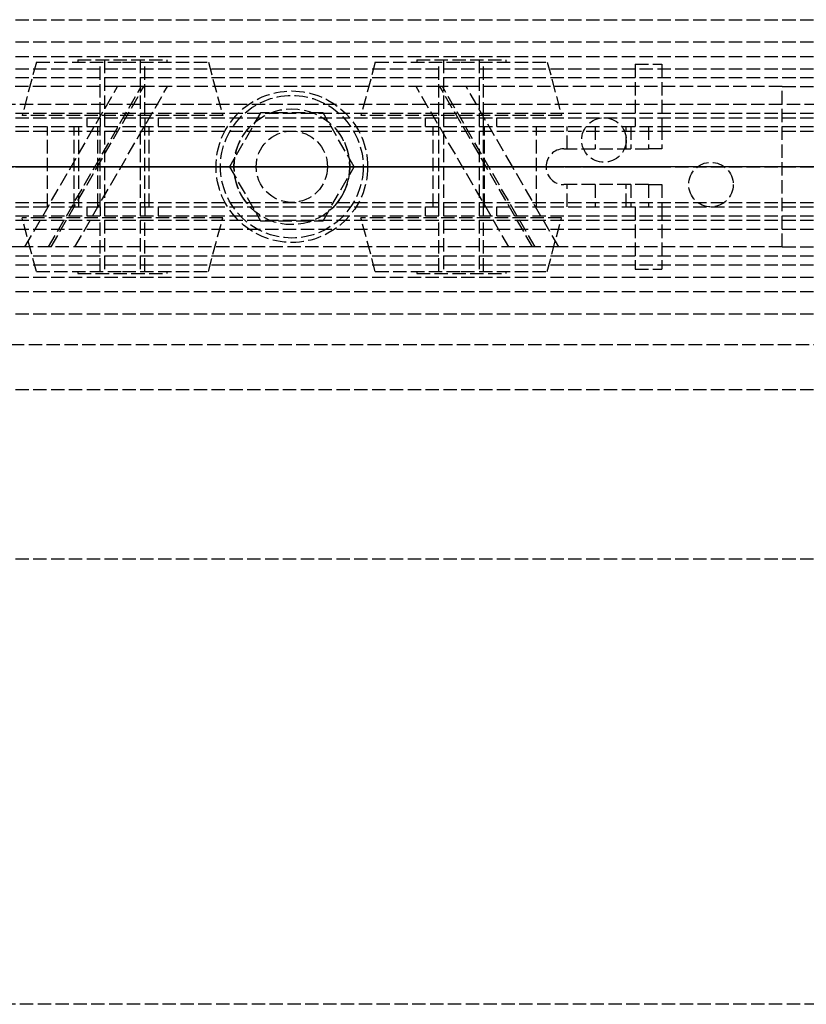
# Model space of a CAD drawing. Header units: millimetres. Extents: x 0 to 2050, y -94 to 94.
# Tile 5 of 10: x 48 to 137, y -94 to 16. Entities that reach past the tile are written whole.
import ezdxf

# ---------------------------------------------------------------- set-up
doc = ezdxf.new("R2010")
doc.units = ezdxf.units.MM
doc.header["$LTSCALE"] = 10
doc.linetypes.add('ALLCAD_Strich', pattern=[0.2, 0.15, -0.05])
doc.layers.add('BESCH_KONT_sich_schn_ansi_2d', color=40, linetype='Continuous')
doc.layers.add('BESCH_KONT_sich_schn_grun_2d', color=10, linetype='Continuous')

msp = doc.modelspace()

# ---------------------------------------------------------------- linework, layer by layer
at = {"layer": 'BESCH_KONT_sich_schn_ansi_2d', "linetype": 'ALLCAD_Strich'}
for p, q in [((0, 0, 7), (995, 0, 7)), ((0, 0, 2301), (995, 0, 2301)), ((0, 0, 2368), (2050, 0, 2368)), ((2050, 0, 2418), (0, 0, 2418)), ((0, 0, 6), (995, 0, 6)), ((0, 0, 24), (1055, 0, 24)), ((1055, 0, 2307), (0, 0, 2307)), ((0, 0, 23), (1055, 0, 23)), ((0, 0, 24), (1055, 0, 24)), ((0, 0, 2337), (2050, 0, 2337)), ((2050, 0, 2338.5), (0, 0, 2338.5)), ((0, 0, 2365.5), (2050, 0, 2365.5)), ((0, 0, 2339.5), (2050, 0, 2339.5)), ((0, 0, 2335), (2050, 0, 2335)), ((0, 0, 2363.5), (2050, 0, 2363.5)), ((0, 0, 2363), (2050, 0, 2363)), ((49.06, 0, 2310), (24, 0, 2310)), ((46.3, 0, 2353.5), (72.39, 0, 2353.5)), ((51.59, 0, 2340.92), (48.22, 0, 2341.5)), ((52, 0, 2319.5), (49.06, 0, 2310)), ((49.06, 0, 2310), (59.46, 0, 2310)), ((54.58, 0, 2339.21), (51.59, 0, 2340.92)), ((51.72, 0, 2307), (54.66, 0, 2316.5)), ((106, 0, 2319.5), (52, 0, 2319.5)), ((54.66, 0, 2316.5), (103.34, 0, 2316.5)), ((57.26, 0, 2337.31), (55.12, 0, 2338.8)), ((62.4, 0, 2319.5), (59.46, 0, 2310)), ((62.12, 0, 2307), (65.06, 0, 2316.5)), ((74.31, 0, 2335.5), (62.99, 0, 2335.5)), ((70.5, 0, 2314.5), (87.5, 0, 2314.5)), ((70.5, 0, 2316.5), (70.5, 0, 2314.5)), ((87.5, 0, 2321.5), (70.5, 0, 2321.5)), ((70.5, 0, 2319.5), (70.5, 0, 2321.5)), ((71, 0, 2345.5), (87, 0, 2345.5)), ((71, 0, 2353.5), (71, 0, 2345.5)), ((72, 0, 2308.5), (75.5, 0, 2308.5)), ((72, 0, 2308.5), (72, 0, 2314.5)), ((72, 0, 2327.5), (75.5, 0, 2327.5)), ((72, 0, 2321.5), (72, 0, 2327.5)), ((85.61, 0, 2353.5), (72.39, 0, 2353.5)), ((72.5, 0, 2345.5), (72.5, 0, 2353.5)), ((72.5, 0, 2345.5), (72.5, 0, 2335.5)), ((72.5, 0, 2353.5), (72.5, 0, 2345.5)), ((74.31, 0, 2353.5), (74.31, 0, 2345.5)), ((74.31, 0, 2335.5), (83.69, 0, 2335.5)), ((75, 0, 2345.5), (75, 0, 2335.5)), ((75, 0, 2345.5), (75, 0, 2335.5)), ((83, 0, 2348.5), (75, 0, 2348.5)), ((75, 0, 2316.5), (75, 0, 2348.5)), ((75, 0, 2319.5), (75, 0, 2321.5)), ((75.5, 0, 2308.5), (82.5, 0, 2308.5)), ((75.5, 0, 2308.5), (75.5, 0, 2314.5)), ((75.5, 0, 2327.5), (82.5, 0, 2327.5)), ((75.5, 0, 2321.5), (75.5, 0, 2327.5)), ((82.5, 0, 2308.5), (86, 0, 2308.5)), ((82.5, 0, 2308.5), (82.5, 0, 2314.5)), ((82.5, 0, 2327.5), (86, 0, 2327.5)), ((82.5, 0, 2321.5), (82.5, 0, 2327.5)), ((83, 0, 2345.5), (83, 0, 2335.5)), ((83, 0, 2345.5), (83, 0, 2335.5)), ((83, 0, 2316.5), (83, 0, 2348.5)), ((83, 0, 2319.5), (83, 0, 2321.5)), ((94.85, 0, 2335.5), (83.69, 0, 2335.5)), ((83.69, 0, 2345.5), (83.69, 0, 2353.5)), ((85.5, 0, 2345.5), (85.5, 0, 2353.5)), ((85.5, 0, 2345.5), (85.5, 0, 2335.5)), ((85.5, 0, 2353.5), (85.5, 0, 2345.5)), ((85.61, 0, 2353.5), (119, 0, 2353.5)), ((86, 0, 2308.5), (86, 0, 2314.5)), ((86, 0, 2321.5), (86, 0, 2327.5)), ((87, 0, 2353.5), (87, 0, 2345.5)), ((87.5, 0, 2316.5), (87.5, 0, 2314.5)), ((87.5, 0, 2319.5), (87.5, 0, 2321.5)), ((92.94, 0, 2316.5), (95.88, 0, 2307)), ((98.54, 0, 2310), (95.6, 0, 2319.5)), ((103.74, 0, 2310), (98.54, 0, 2310)), ((106.45, 0, 2341.41), (100.59, 0, 2337.31)), ((103.34, 0, 2316.5), (106.28, 0, 2307)), ((103.74, 0, 2310), (103.74, 0, 2310.01)), ((103.75, 0, 2310.01), (103.74, 0, 2310.01)), ((103.74, 0, 2310), (103.74, 0, 2310.01)), ((103.74, 0, 2310.01), (103.74, 0, 2310.01)), ((103.74, 0, 2310.01), (103.74, 0, 2310.01)), ((103.74, 0, 2310), (103.74, 0, 2310.01)), ((103.74, 0, 2310), (103.74, 0, 2310.01)), ((103.74, 0, 2310), (103.74, 0, 2310.01)), ((103.74, 0, 2310), (103.74, 0, 2310)), ((103.74, 0, 2310), (103.74, 0, 2310.01)), ((108.94, 0, 2310), (103.74, 0, 2310)), ((103.74, 0, 2310), (103.74, 0, 2310)), ((103.74, 0, 2310.01), (103.74, 0, 2310)), ((103.74, 0, 2310), (103.74, 0, 2310.01)), ((103.74, 0, 2310), (103.74, 0, 2310.01)), ((103.74, 0, 2310.01), (103.74, 0, 2310.01)), ((103.74, 0, 2310.01), (103.74, 0, 2310.01)), ((103.74, 0, 2310.01), (103.74, 0, 2310.01)), ((103.74, 0, 2310), (103.74, 0, 2310.01)), ((103.74, 0, 2310), (103.74, 0, 2310.01)), ((103.74, 0, 2310), (103.74, 0, 2310.01)), ((103.74, 0, 2310), (103.74, 0, 2310.01)), ((103.74, 0, 2310), (103.74, 0, 2310.01)), ((103.74, 0, 2310), (103.74, 0, 2310.01)), ((103.74, 0, 2310), (103.74, 0, 2310.01)), ((103.74, 0, 2310), (103.74, 0, 2310.01)), ((103.74, 0, 2310), (103.74, 0, 2310.01)), ((103.74, 0, 2310), (103.74, 0, 2310.01)), ((103.74, 0, 2310), (103.74, 0, 2310.01)), ((103.74, 0, 2310), (103.74, 0, 2310.01)), ((103.74, 0, 2310.01), (103.74, 0, 2310.01)), ((103.74, 0, 2310), (103.74, 0, 2310.01)), ((103.74, 0, 2310), (103.74, 0, 2310.01)), ((103.74, 0, 2310), (103.74, 0, 2310.01)), ((103.74, 0, 2310.01), (103.74, 0, 2310.01)), ((103.74, 0, 2310.01), (103.74, 0, 2310.01)), ((103.74, 0, 2310), (103.74, 0, 2310.01)), ((103.74, 0, 2310), (103.74, 0, 2310.01)), ((103.74, 0, 2310), (103.74, 0, 2310.01)), ((103.74, 0, 2310), (103.74, 0, 2310.01)), ((103.74, 0, 2310), (103.74, 0, 2310.01)), ((103.74, 0, 2310), (103.74, 0, 2310)), ((103.74, 0, 2310), (103.74, 0, 2310.01)), ((103.74, 0, 2310), (103.74, 0, 2310.01)), ((103.74, 0, 2310), (103.74, 0, 2310.01)), ((103.74, 0, 2310.01), (103.74, 0, 2310)), ((103.74, 0, 2310.01), (103.74, 0, 2310)), ((103.74, 0, 2310), (103.74, 0, 2310.01)), ((103.74, 0, 2310), (103.74, 0, 2310.01)), ((103.74, 0, 2310.01), (103.74, 0, 2310)), ((103.74, 0, 2310.01), (103.74, 0, 2310)), ((103.75, 0, 2310), (103.75, 0, 2310.01)), ((103.75, 0, 2310), (103.75, 0, 2310.01)), ((103.75, 0, 2310), (103.75, 0, 2310.01)), ((103.75, 0, 2310), (103.75, 0, 2310.01)), ((103.75, 0, 2310), (103.75, 0, 2310.01)), ((103.75, 0, 2310.01), (103.75, 0, 2310.01)), ((103.75, 0, 2310), (103.75, 0, 2310.01)), ((103.75, 0, 2310.01), (103.75, 0, 2310.01)), ((103.75, 0, 2310), (103.75, 0, 2310.01)), ((103.75, 0, 2310), (103.75, 0, 2310.01)), ((103.75, 0, 2310), (103.75, 0, 2310.01)), ((103.75, 0, 2310), (103.75, 0, 2310.01)), ((103.74, 0, 2310), (103.74, 0, 2310.01)), ((103.75, 0, 2310), (103.75, 0, 2310.01)), ((103.75, 0, 2310), (103.75, 0, 2310.01)), ((103.75, 0, 2310), (103.75, 0, 2310.01)), ((103.75, 0, 2310), (103.75, 0, 2310.01)), ((103.75, 0, 2310), (103.75, 0, 2310.01)), ((103.75, 0, 2310), (103.75, 0, 2310.01)), ((103.75, 0, 2310), (103.75, 0, 2310.01)), ((108.94, 0, 2310), (106, 0, 2319.5)), ((107.5, 0, 2353.5), (107.5, 0, 2342)), ((134, 0, 2310), (108.94, 0, 2310)), ((109.5, 0, 2353.5), (109.5, 0, 2342.49)), ((116.5, 0, 2342.5), (109.89, 0, 2342.5)), ((111.5, 0, 2307), (111.5, 0, 2310)), ((116.5, 0, 2307), (116.5, 0, 2310)), ((120.5, 0, 2352), (120.5, 0, 2346.5)), ((123.5, 0, 2307), (123.5, 0, 2310)), ((128.5, 0, 2307), (128.5, 0, 2310)), ((134, 0, 2307), (134, 0, 2310))]:
    msp.add_line(p, q, dxfattribs=at)
at = {"layer": 'BESCH_KONT_sich_schn_ansi_2d', "linetype": 'ALLCAD_Strich', "extrusion": (0, 1, 0)}
for centre, radius in [((-60, 2348.5), 11.25), ((-60, 2348.5), 4), ((-60, 2348.5), 2), ((-98, 2348.5), 11.25), ((-98, 2348.5), 2)]:
    msp.add_circle(centre, radius, dxfattribs=at)
at = {"layer": 'BESCH_KONT_sich_schn_ansi_2d', "linetype": 'ALLCAD_Strich', "extrusion": (0, -1, 0)}
for centre, radius in [((60, 2348.5), 9.64), ((60, 2348.5), 5), ((60, 2348.5), 2.5), ((98, 2348.5), 9.64), ((98, 2348.5), 5), ((98, 2348.5), 4), ((98, 2348.5), 2.5), ((115, 2347), 2), ((119, 2352), 1.5)]:
    msp.add_circle(centre, radius, dxfattribs=at)
at = {"layer": 'BESCH_KONT_sich_schn_ansi_2d', "linetype": 'ALLCAD_Strich', "extrusion": (0, 1, 0)}
for centre, radius, start, end in [((-60, 2345.77), 8.5, 305, 309.5389), ((-62.99, 2345.5), 10, 270, 305), ((-94.85, 2345.5), 10, 235, 270), ((-116.5, 2346.5), 4, 180, 270)]:
    msp.add_arc(centre, radius, start, end, dxfattribs=at)
at = {"layer": 'BESCH_KONT_sich_schn_ansi_2d', "linetype": 'ALLCAD_Strich', "extrusion": (0, -1, 0)}
msp.add_arc((109.89, 2336.5), 6, 90, 125, dxfattribs=at)
at = {"layer": 'BESCH_KONT_sich_schn_grun_2d', "linetype": 'ALLCAD_Strich'}
for p, q in [((0, 16.5), (2050, 16.5)), ((0, 14), (2050, 14)), ((0, 12.38), (2050, 12.38)), ((50.36, 11.75), (48.75, 5.75)), ((50.36, 11.75), (60, 11.75)), ((55, 12), (65, 12)), ((55, 12), (55, 11.75)), ((57.5, 5.75), (57.5, 11.75)), ((58, 12), (58, -12)), ((60, 11.75), (69.64, 11.75)), ((62, 12), (62, -12)), ((62.5, 5.75), (62.5, 11.75)), ((65, 12), (65, 11.75)), ((69.64, 11.75), (71.25, 5.75)), ((88.36, 11.75), (86.75, 5.75)), ((88.36, 11.75), (98, 11.75)), ((93, 12), (103, 12)), ((93, 12), (93, 11.75)), ((95.5, 5.75), (95.5, 11.75)), ((96, 12), (96, -12)), ((98, 11.75), (107.64, 11.75)), ((100, 12), (100, -12)), ((100.5, 5.75), (100.5, 11.75)), ((103, 12), (103, 11.75)), ((107.64, 11.75), (109.25, 5.75)), ((117.5, 11.5), (120.5, 11.5)), ((117.5, 11.5), (117.5, 4.5)), ((120.5, 11.5), (120.5, 4.5)), ((0, 11), (1055, 11)), ((30, 10), (1055, 10)), ((30, 10), (1055, 10)), ((59.46, 9), (24, 9)), ((49.06, -9), (59.46, 9)), ((51.72, -9), (62.12, 9)), ((52, -9), (62.4, 9)), ((54.66, -9), (65.06, 9)), ((62.4, 9), (59.46, 9)), ((95.6, 9), (62.4, 9)), ((103.34, -9), (92.94, 9)), ((98.54, 9), (95.6, 9)), ((106, -9), (95.6, 9)), ((106.28, -9), (95.88, 9)), ((134, 9), (98.54, 9)), ((103.74, 0.01), (98.54, 9)), ((134, 9), (921, 9)), ((134, -9), (134, 9)), ((2050, 7), (0, 7)), ((0, 6), (2050, 6)), ((71.25, 5.75), (48.75, 5.75)), ((75.5, 6.06), (72, 0)), ((82.5, 6.06), (75.5, 6.06)), ((86, 0), (82.5, 6.06)), ((109.25, 5.75), (86.75, 5.75)), ((0, 5.5), (2050, 5.5)), ((0, 4.5), (2050, 4.5)), ((51.59, -4.5), (51.59, 4.5)), ((54.58, -4.5), (54.58, 4.5)), ((55.12, -4.5), (55.12, 4.5)), ((56, 5.5), (56, 4.5)), ((57.26, -4.5), (57.26, 4.5)), ((57.5, 5.5), (57.5, 4.5)), ((57.5, -4.5), (57.5, 4.5)), ((62.5, 5.5), (62.5, 4.5)), ((62.5, -4.5), (62.5, 4.5)), ((62.99, -4.5), (62.99, 4.5)), ((64, 5.5), (64, 4.5)), ((94, 4.5), (94, 5.5)), ((94.85, -4.5), (94.85, 4.5)), ((95.5, 4.5), (95.5, 5.5)), ((95.5, -4.5), (95.5, 4.5)), ((100.5, 4.5), (100.5, 5.5)), ((100.5, -4.5), (100.5, 4.5)), ((100.59, -4.5), (100.59, 4.5)), ((102, 4.5), (102, 5.5)), ((106.45, -4.5), (106.45, 4.5)), ((109.89, 2), (109.89, 4.5)), ((113, 4.5), (113, 2)), ((116.5, 2), (116.5, 4.5)), ((117, 4.5), (117, 2)), ((119, 4.5), (119, 2)), ((120.5, 4.5), (120.5, 2)), ((0, 4), (2050, 4)), ((109.5, 2), (119, 2)), ((120.5, 2), (119, 2)), ((72, 0), (75.5, -6.06)), ((82.5, -6.06), (86, 0)), ((103.74, -0.01), (103.74, 0.01)), ((103.74, 0.01), (103.74, 0)), ((103.75, 0), (103.74, 0.01)), ((103.74, 0.01), (103.74, 0.01)), ((103.74, 0), (103.74, 0.01)), ((103.74, 0.01), (103.74, 0.01)), ((103.74, 0.01), (103.74, 0.01)), ((103.74, 0.01), (103.74, 0.01)), ((103.74, 0.01), (103.74, 0.01)), ((103.74, 0.01), (103.74, 0.01)), ((103.74, 0.01), (103.74, 0.01)), ((103.74, 0), (103.74, 0)), ((103.74, 0), (103.74, 0)), ((103.74, 0), (103.74, 0)), ((103.74, 0), (103.74, 0)), ((103.74, 0), (103.74, 0)), ((103.74, 0), (103.74, 0)), ((103.74, 0), (103.74, 0)), ((103.75, 0), (103.75, 0)), ((103.74, 0), (103.74, -0.01)), ((103.75, 0), (103.74, 0)), ((103.74, 0), (103.75, 0)), ((103.74, -0.01), (103.74, -0.01)), ((108.94, -9), (103.74, -0.01)), ((103.75, 0), (103.75, -0.01)), ((103.75, 0), (103.75, 0)), ((103.75, 0), (103.75, 0)), ((103.75, -0.01), (103.75, -0.01)), ((119, -2), (109.5, -2)), ((109.89, -4.5), (109.89, -2)), ((113, -2), (113, -4.5)), ((116.5, -4.5), (116.5, -2)), ((117, -2), (117, -4.5)), ((119, -2), (120.5, -2)), ((119, -2), (119, -4.5)), ((120.5, -2), (120.5, -4.5)), ((0, -4), (2050, -4)), ((0, -4.5), (2050, -4.5)), ((0, -5.5), (2050, -5.5)), ((56, -4.5), (56, -5.5)), ((57.5, -4.5), (57.5, -5.5)), ((62.5, -4.5), (62.5, -5.5)), ((64, -4.5), (64, -5.5)), ((94, -5.5), (94, -4.5)), ((95.5, -5.5), (95.5, -4.5)), ((100.5, -5.5), (100.5, -4.5)), ((102, -5.5), (102, -4.5)), ((117.5, -4.5), (117.5, -11.5)), ((120.5, -4.5), (120.5, -11.5)), ((0, -6), (2050, -6)), ((71.25, -5.75), (48.75, -5.75)), ((50.36, -11.75), (48.75, -5.75)), ((57.5, -11.75), (57.5, -5.75)), ((62.5, -11.75), (62.5, -5.75)), ((69.64, -11.75), (71.25, -5.75)), ((75.5, -6.06), (82.5, -6.06)), ((109.25, -5.75), (86.75, -5.75)), ((88.36, -11.75), (86.75, -5.75)), ((95.5, -11.75), (95.5, -5.75)), ((100.5, -11.75), (100.5, -5.75)), ((107.64, -11.75), (109.25, -5.75)), ((0, -7), (2050, -7)), ((49.06, -9), (24, -9)), ((52, -9), (49.06, -9)), ((106, -9), (52, -9)), ((108.94, -9), (106, -9)), ((134, -9), (108.94, -9)), ((134, -9), (921, -9)), ((0, -11), (1055, -11)), ((30, -10), (1055, -10)), ((30, -10), (1055, -10)), ((50.36, -11.75), (60, -11.75)), ((55, -11.75), (55, -12)), ((55, -12), (65, -12)), ((60, -11.75), (69.64, -11.75)), ((65, -11.75), (65, -12)), ((88.36, -11.75), (98, -11.75)), ((93, -11.75), (93, -12)), ((93, -12), (103, -12)), ((98, -11.75), (107.64, -11.75)), ((103, -11.75), (103, -12)), ((117.5, -11.5), (120.5, -11.5)), ((0, -12.38), (2050, -12.38)), ((0, -14), (2050, -14)), ((0, -16.5), (2050, -16.5)), ((1055, -20), (0, -20)), ((0, -25), (2050, -25)), ((0, -44), (2050, -44)), ((2050, -94), (0, -94))]:
    msp.add_line(p, q, dxfattribs=at)
for centre, radius in [((79, 0), 8.5), ((79, 0), 8), ((79, 0), 6.5), ((114, 3), 2.5), ((79, 0), 4), ((126, -2), 2.5)]:
    msp.add_circle(centre, radius, dxfattribs=at)
for centre, radius, start, end in [((79, 0), 6.5, 136.1869, 223.8131), ((79, 0), 6.5, 316.1869, 43.8131), ((109.5, 0), 2, 90, 270), ((103.74, 0.01), 0.00116, 300.0184, 30.0184), ((103.74, 0.01), 0.00116, 210.0184, 300.0184), ((103.74, 0.01), 0.00271, 210.0184, 300.0184), ((103.74, 0.01), 0.00271, 300.0184, 30.0184), ((103.74, 0.01), 0.00116, 120.0184, 210.0184), ((103.74, 0.01), 0.00116, 30.0184, 120.0184), ((103.74, 0.01), 0.00271, 30.0184, 120.0184), ((103.74, 0.01), 0.00271, 120.0184, 210.0184), ((103.74, 0), 0.00093, 300.0184, 30.0184), ((103.74, 0), 0.00093, 210.0184, 300.0184), ((103.74, 0), 0.00217, 210.0184, 300.0184), ((103.74, 0), 0.00217, 300.0184, 30.0184), ((103.74, 0), 0.00116, 120.0184, 210.0184), ((103.74, 0), 0.00271, 120.0184, 210.0184), ((103.75, 0), 0.00116, 210.0184, 300.0184), ((103.75, 0), 0.00271, 210.0184, 300.0184), ((103.75, 0), 0.00116, 300.0184, 30.0184), ((103.75, 0), 0.00271, 300.0184, 30.0184), ((103.75, 0), 0.00116, 30.0184, 120.0184), ((103.75, 0), 0.00271, 30.0184, 120.0184)]:
    msp.add_arc(centre, radius, start, end, dxfattribs=at)

doc.saveas('drawing.dxf')
